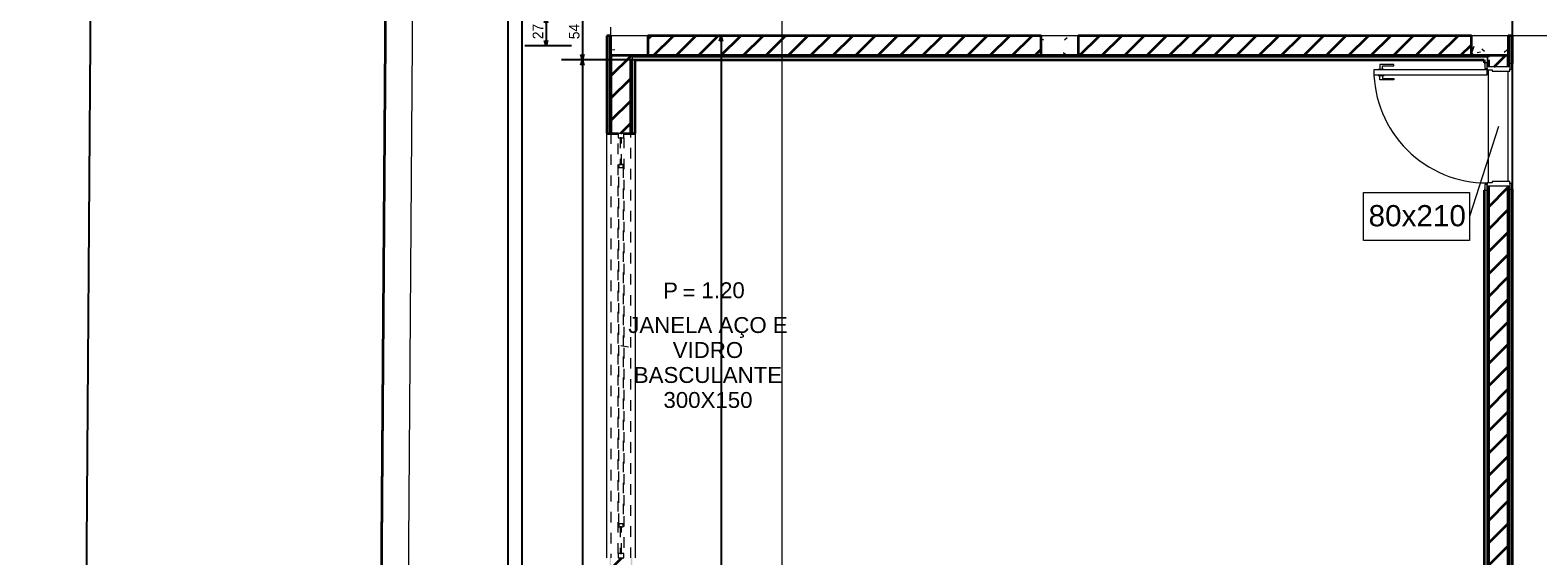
# Model space of a CAD drawing. Header units: millimetres. Extents: x -35 to 343, y 0 to 93.
# Tile 85 of 128: x 195.73 to 210.07, y 64.43 to 69.44. Entities that reach past the tile are written whole.
import ezdxf

# ---------------------------------------------------------------- set-up
doc = ezdxf.new("R2010")
doc.units = ezdxf.units.MM
doc.linetypes.add('Traço Curto', pattern=[0.00153, 0.001, -0.00053])
doc.layers.add('A-PAREDE', color=5, linetype='Continuous')
doc.layers.add('A-PISOS-NIVEL', color=1, linetype='Continuous')
for name, color, linetype, lineweight in [('ARQ - ALVENARIA - OSSO', 2, 'Continuous', 35), ('ARQ - DIVISORIA', 3, 'Continuous', 35), ('ARQ - JANELA', 2, 'Traço Curto', 5), ('ARQ - PAREDE VISTA', 4, 'Continuous', 9), ('ARQ - PAREDES_HACHURA', 9, 'Continuous', 35), ('ARQ - PAREDES_REVESTIMENTO', 3, 'Continuous', 35), ('ARQ - PILAR', 4, 'Continuous', 15), ('ARQ - PISO', 9, 'Continuous', 5), ('ARQ - PORTA', 3, 'Continuous', 9), ('ARQ - PORTA_FOLHA', 3, 'Continuous', 20), ('ARQ - PORTA_GIRO', 1, 'Continuous', 5), ('ARQ - SIMBOLO_CORTE', 2, 'Continuous', 5), ('ARQ -SIMBOLO_PORTA', 2, 'Continuous', 9), ('ARQ -TEXTO_JANELA', 2, 'Continuous', 9), ('MURO', 2, 'Continuous', 0)]:
    doc.layers.add(name, color=color, linetype=linetype, lineweight=lineweight)
doc.styles.add('Arial_2', font='arial.ttf', dxfattribs={"height": 0.15})
doc.styles.add('Arial_3', font='arial.ttf', dxfattribs={"height": 0.0015})
doc.styles.add('Arial_4', font='arial.ttf', dxfattribs={"height": 0.1125})
doc.styles.add('GULIM', font='Gulim.ttf')
doc.dimstyles.new('GULIM-100', dxfattribs={"dimtxt": 0.1, "dimasz": 0.05, "dimexe": 0.2, "dimexo": 0, "dimgap": 0.025, "dimtad": 1, "dimdec": 0, "dimlfac": 100, "dimzin": 12, "dimdsep": 46, "dimtxsty": 'GULIM', "dimblk": 'OPEN30', "dimcen": 0, "dimclrd": 152, "dimclre": 152, "dimclrt": 152, "dimaunit": 1, "dimadec": 0, "dimazin": 0, "dimtfac": 1.875, "dimtdec": 0, "dimtmove": 2, "dimatfit": 3, "dimldrblk": 'OPEN30', "dimfxl": 0, "dimtolj": 1, "dimtzin": 12, "dimlwd": -1, "dimarcsym": 0})
pattern_1 = [(50, (197.3076, 58.02), (0.735391, -0.063667), [0.07671, -0.84651]), (355, (197.3076, 58.02), (-0.141886, 0.771645), [0.061907, -0.67694]), (100.451, (197.3695, 58.0146), (0.59344, 0.7075), [0.065944, -0.71866]), (46.184, (197.3076, 58.2245), (1.094305, -0.169653), [0.11574, -1.269094]), (96.636, (197.3991, 58.2111), (0.958206, 0.998926), [0.098244, -1.07799]), (351.184, (197.3076, 58.2245), (0.95852, 0.99942), [0.09286, -1.01474]), (21, (197.4099, 58.1734), (0.612321, -0.41221), [0.07671, -0.84651]), (326, (197.4099, 58.1734), (0.250004, 0.743684), [0.061907, -0.67694]), (71.451, (197.461, 58.13975), (0.862037, 0.33109), [0.065944, -0.71866]), (37.5, (197.3076, 58.01997), (0.0123895, 0.3419915), [0.033645, -0.63522, 0.033645, -0.652716, -0.679632]), (37.5, (197.3076, 58.01997), (0.0123895, 0.3419915), [-1.355226, 0.033645, -0.645987]), (7.5, (197.3076, 58.01997), (0.269781, 0.404735), [0.033645, -0.357984, 0.033645, -0.61907, -0.258395]), (7.5, (197.3076, 58.01997), (0.269781, 0.404735), [-1.044345, 0.033645, -0.22475]), (327.5, (197.0788, 58.01997), (0.547047, -0.022983), [0.033645, -0.222058, 0.033645, -0.765763, -1.06184]), (327.5, (197.0788, 58.01997), (0.547047, -0.022983), [-1.056457, 0.033645, -1.028195]), (317.5, (196.97652, 58.01997), (0.597536, 0.102292), [0.033645, -0.300115, 0.033645, -0.497948, -0.753651]), (317.5, (196.97652, 58.01997), (0.597536, 0.102292), [-0.864007, 0.033645, -0.720006])]
pattern_2 = [(45, (197.30759, 58.01997), (-0.1065823, 0.1065823), [])]

# ---------------------------------------------------------------- blocks, each defined once
blk = doc.blocks.new('_Open30')
at = {"color": 0, "linetype": 'ByBlock', "lineweight": -2}
for p, q in [((-1, 0.27), (0, 0)), ((0, 0), (-1, -0.27)), ((0, 0), (-1, 0))]:
    blk.add_line(p, q, dxfattribs=at)
blk = doc.blocks.new('*D282')
at = {"color": 152, "lineweight": -2, "transparency": 16777216}
for p, q in [((199.223, 85.604), (196.223, 85.626)), ((198.731, 18.298), (195.731, 18.32))]:
    blk.add_line(p, q, dxfattribs=at)
at = {"color": 152, "transparency": 16777216}
blk.add_line((195.931, 18.368), (196.422, 85.574), dxfattribs=at)
at = {"layer": 'DEFPOINTS', "color": 0, "transparency": 16777216}
for p in [(196.423, 85.624), (199.223, 85.604), (198.731, 18.298)]:
    blk.add_point(p, dxfattribs=at)
at = {"color": 152, "transparency": 16777216, "xscale": 0.05, "yscale": 0.05, "zscale": 0.05}
for p, rotation in [((196.423, 85.624), 89.5813618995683), ((195.931, 18.318), 269.5813618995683)]:
    blk.add_blockref('_Open30', p, dxfattribs=dict(at, rotation=rotation))
at = {"color": 152, "transparency": 16777216, "insert": (196.1, 51.972), "char_height": 0.1, "attachment_point": 5, "rotation": 89.5814, "style": 'GULIM'}
blk.add_mtext('\\A1;6731', dxfattribs=at)
blk = doc.blocks.new('POR_PM_GIRO_1FL - 80 x 210 cm Externa-6277260-NÍVEL 1')
at = {"layer": 'ARQ - PORTA'}
for p, q in [((-0.405, 0.095), (-0.445, 0.095)), ((-0.445, 0.095), (-0.445, 0.08)), ((-0.445, 0.08), (-0.405, 0.08)), ((-0.42, 0.08), (-0.42, -0.08)), ((-0.405, 0.08), (-0.405, 0.095)), ((-0.39, 0.08), (-0.405, 0.08)), ((-0.39, -0.045), (-0.39, 0.08)), ((0.39, 0.08), (0.39, -0.045)), ((0.405, 0.08), (0.39, 0.08)), ((0.445, 0.095), (0.405, 0.095)), ((0.405, 0.095), (0.405, 0.08)), ((0.405, 0.08), (0.445, 0.08)), ((0.42, -0.08), (0.42, 0.08)), ((0.445, 0.08), (0.445, 0.095)), ((-0.41, -0.08), (-0.45, -0.08)), ((-0.45, -0.08), (-0.45, -0.095)), ((-0.45, -0.095), (-0.41, -0.095)), ((-0.41, -0.095), (-0.41, -0.08)), ((-0.41, -0.08), (-0.4, -0.08)), ((-0.4, -0.08), (-0.4, -0.045)), ((-0.4, -0.045), (-0.39, -0.045)), ((0.39, -0.045), (0.4, -0.045)), ((0.4, -0.045), (0.4, -0.08)), ((0.4, -0.08), (0.41, -0.08)), ((0.45, -0.08), (0.41, -0.08)), ((0.41, -0.08), (0.41, -0.095)), ((0.41, -0.095), (0.45, -0.095)), ((0.45, -0.095), (0.45, -0.08)), ((-0.427, -0.739), (-0.437, -0.739)), ((-0.437, -0.739), (-0.437, -0.838)), ((-0.427, -0.818), (-0.427, -0.739)), ((-0.338, -0.818), (-0.338, -0.739)), ((-0.338, -0.739), (-0.328, -0.739)), ((-0.328, -0.739), (-0.328, -0.838)), ((-0.437, -0.838), (-0.405, -0.838)), ((-0.405, -0.818), (-0.427, -0.818)), ((-0.405, -0.807), (-0.4, -0.807)), ((-0.405, -0.828), (-0.405, -0.807)), ((-0.405, -0.849), (-0.405, -0.828)), ((-0.4, -0.849), (-0.405, -0.849)), ((-0.36, -0.807), (-0.365, -0.807)), ((-0.365, -0.849), (-0.36, -0.849)), ((-0.36, -0.828), (-0.36, -0.807)), ((-0.36, -0.818), (-0.338, -0.818)), ((-0.36, -0.849), (-0.36, -0.828)), ((-0.328, -0.838), (-0.36, -0.838))]:
    blk.add_line(p, q, dxfattribs=at)
at = {"layer": 'ARQ - PORTA_FOLHA'}
for p, q in [((-0.365, -0.08), (-0.4, -0.08)), ((-0.4, -0.08), (-0.4, -0.88)), ((-0.365, -0.88), (-0.365, -0.08)), ((-0.4, -0.88), (-0.365, -0.88))]:
    blk.add_line(p, q, dxfattribs=at)
at = {"layer": 'ARQ - PORTA_GIRO'}
blk.add_arc((-0.4, -0.08), 0.8, 270.0322, 0.0322, dxfattribs=at)
blk = doc.blocks.new('JANELA BASCULANTE PRÁTICA DE REVIT - JANELA AÇO E VIDRO BASCULANTE 300X150-V6-NÍVEL 1')
at = {"layer": 'ARQ - JANELA'}
for p, q in [((-1.47, 0.02), (-1.5, 0.02)), ((-1.5, 0.02), (-1.5, -0.02)), ((1.5, 0.07), (-1.499, 0.07)), ((-1.47, -0.02), (-1.47, 0.02)), ((-1.47, 0.02), (1.47, 0.02)), ((-1.28, 0.005), (-1.47, 0.005)), ((-1.47, 0.005), (-1.47, -0.005)), ((-1.26, 0.015), (-1.28, 0.015)), ((-1.28, 0.015), (-1.28, -0.015)), ((-1.28, -0.005), (-1.28, 0.005)), ((-1.26, -0.015), (-1.26, 0.015)), ((-1.26, 0.015), (1.26, 0.015)), ((1.28, 0.015), (1.26, 0.015)), ((1.26, 0.015), (1.26, -0.015)), ((1.28, -0.015), (1.28, 0.015)), ((1.47, 0.005), (1.28, 0.005)), ((1.28, 0.005), (1.28, -0.005)), ((1.5, 0.02), (1.47, 0.02)), ((1.47, 0.02), (1.47, -0.02)), ((1.47, -0.005), (1.47, 0.005)), ((1.5, -0.02), (1.5, 0.02)), ((-1.5, -0.02), (-1.47, -0.02)), ((-1.5, -0.07), (1.5, -0.07)), ((-1.47, -0.005), (-1.28, -0.005)), ((1.47, -0.02), (-1.47, -0.02)), ((-1.28, -0.015), (-1.26, -0.015)), ((1.26, -0.015), (-1.26, -0.015)), ((1.26, -0.015), (1.28, -0.015)), ((1.28, -0.005), (1.47, -0.005)), ((1.47, -0.02), (1.5, -0.02))]:
    blk.add_line(p, q, dxfattribs=at)
blk = doc.blocks.new('Identificador de Porta - Legal-790717-NÍVEL 1')
at = {"layer": 'ARQ -SIMBOLO_PORTA'}
for p, q in [((-0.00575, -0.0037), (-0.00575, 0.00083)), ((-0.00575, 0.00083), (0.00425, 0.00083)), ((0.00425, 0.00083), (0.00425, -0.0037)), ((0.00425, -0.0037), (-0.00575, -0.0037))]:
    blk.add_line(p, q, dxfattribs=at)
blk = doc.blocks.new('Identificação de Janela - Modelo 1-6080617-NÍVEL 1')
at = {"layer": 'ARQ -TEXTO_JANELA', "char_height": 0.0015, "attachment_point": 1, "style": 'Arial_3'}
for s, insert, width in [('P', (-0.00449, 0.00572), 0.0016835), ('=', (-0.00267, 0.00556), 0.0015232)]:
    blk.add_mtext(s, dxfattribs=dict(at, insert=insert, width=width))
blk = doc.blocks.new('*D476')
at = {"layer": 'A-PAREDE', "color": 152, "lineweight": -2, "transparency": 16777216}
for p, q in [((200.878, 69.556), (200.436, 69.556)), ((200.878, 69.287), (200.436, 69.287))]:
    blk.add_line(p, q, dxfattribs=at)
at = {"layer": 'A-PAREDE', "color": 152, "transparency": 16777216}
blk.add_line((200.636, 69.506), (200.636, 69.337), dxfattribs=at)
at = {"layer": 'DEFPOINTS', "color": 0, "transparency": 16777216}
for p in [(200.878, 69.556), (200.636, 69.287), (200.878, 69.287)]:
    blk.add_point(p, dxfattribs=at)
at = {"layer": 'A-PAREDE', "color": 152, "transparency": 16777216, "xscale": 0.05, "yscale": 0.05, "zscale": 0.05}
for p, rotation in [((200.636, 69.556), 90), ((200.636, 69.287), 270)]:
    blk.add_blockref('_Open30', p, dxfattribs=dict(at, rotation=rotation))
at = {"layer": 'A-PAREDE', "color": 152, "transparency": 16777216, "insert": (200.559, 69.422), "char_height": 0.1, "width": 3.98587, "attachment_point": 5, "rotation": 90, "style": 'GULIM'}
blk.add_mtext('\\A1;27', dxfattribs=at)
blk = doc.blocks.new('*D488')
at = {"layer": 'A-PAREDE', "color": 152, "lineweight": -2, "transparency": 16777216}
for p, q in [((201.483, 69.691), (200.782, 69.691)), ((201.483, 69.153), (200.782, 69.153))]:
    blk.add_line(p, q, dxfattribs=at)
at = {"layer": 'A-PAREDE', "color": 152, "transparency": 16777216}
blk.add_line((200.982, 69.641), (200.982, 69.203), dxfattribs=at)
at = {"layer": 'DEFPOINTS', "color": 0, "transparency": 16777216}
for p in [(201.483, 69.691), (200.982, 69.153), (201.483, 69.153)]:
    blk.add_point(p, dxfattribs=at)
at = {"layer": 'A-PAREDE', "color": 152, "transparency": 16777216, "xscale": 0.05, "yscale": 0.05, "zscale": 0.05}
for p, rotation in [((200.982, 69.691), 90), ((200.982, 69.153), 270)]:
    blk.add_blockref('_Open30', p, dxfattribs=dict(at, rotation=rotation))
at = {"layer": 'A-PAREDE', "color": 152, "transparency": 16777216, "insert": (200.905, 69.422), "char_height": 0.1, "attachment_point": 5, "rotation": 90, "style": 'GULIM'}
blk.add_mtext('\\A1;54', dxfattribs=at)
blk = doc.blocks.new('*D489')
at = {"layer": 'A-PAREDE', "color": 152, "lineweight": -2, "transparency": 16777216}
for p, q in [((201.483, 69.153), (200.782, 69.153)), ((201.483, 57.848), (200.782, 57.848))]:
    blk.add_line(p, q, dxfattribs=at)
at = {"layer": 'A-PAREDE', "color": 152, "transparency": 16777216}
blk.add_line((200.982, 69.103), (200.982, 57.898), dxfattribs=at)
at = {"layer": 'DEFPOINTS', "color": 0, "transparency": 16777216}
for p in [(201.483, 69.153), (200.982, 57.848), (201.483, 57.848)]:
    blk.add_point(p, dxfattribs=at)
at = {"layer": 'A-PAREDE', "color": 152, "transparency": 16777216, "xscale": 0.05, "yscale": 0.05, "zscale": 0.05}
for p, rotation in [((200.982, 69.153), 90), ((200.982, 57.848), 270)]:
    blk.add_blockref('_Open30', p, dxfattribs=dict(at, rotation=rotation))
at = {"layer": 'A-PAREDE', "color": 152, "transparency": 16777216, "insert": (200.905, 63.5), "char_height": 0.1, "attachment_point": 5, "rotation": 90, "style": 'GULIM'}
blk.add_mtext('\\A1;1130', dxfattribs=at)
blk = doc.blocks.new('*D499')
at = {"layer": 'A-PAREDE', "color": 152, "lineweight": -2, "transparency": 16777216}
for p, q in [((201.214, 81.265), (200.075, 81.265)), ((201.214, 22.857), (200.075, 22.857))]:
    blk.add_line(p, q, dxfattribs=at)
at = {"layer": 'A-PAREDE', "color": 152, "transparency": 16777216}
blk.add_line((200.275, 22.907), (200.275, 81.215), dxfattribs=at)
at = {"layer": 'DEFPOINTS', "color": 0, "transparency": 16777216}
for p in [(200.275, 81.265), (201.214, 81.265), (201.214, 22.857)]:
    blk.add_point(p, dxfattribs=at)
at = {"layer": 'A-PAREDE', "color": 152, "transparency": 16777216, "xscale": 0.05, "yscale": 0.05, "zscale": 0.05}
for p, rotation in [((200.275, 81.265), 90), ((200.275, 22.857), 270)]:
    blk.add_blockref('_Open30', p, dxfattribs=dict(at, rotation=rotation))
at = {"layer": 'A-PAREDE', "color": 152, "transparency": 16777216, "insert": (200.199, 52.061), "char_height": 0.1, "attachment_point": 5, "rotation": 90, "style": 'GULIM'}
blk.add_mtext('\\A1;5841', dxfattribs=at)
blk = doc.blocks.new('*D513')
at = {"color": 152, "lineweight": -2, "transparency": 16777216}
for p, q in [((201.604, 69.381), (202.5, 69.381)), ((201.604, 22.857), (202.5, 22.857))]:
    blk.add_line(p, q, dxfattribs=at)
at = {"color": 152, "transparency": 16777216}
blk.add_line((202.3, 69.331), (202.3, 22.907), dxfattribs=at)
at = {"layer": 'DEFPOINTS', "color": 0, "transparency": 16777216}
for p in [(201.604, 69.381), (201.604, 22.857), (202.3, 22.857)]:
    blk.add_point(p, dxfattribs=at)
at = {"color": 152, "transparency": 16777216, "xscale": 0.05, "yscale": 0.05, "zscale": 0.05}
for p, rotation in [((202.3, 69.381), 90), ((202.3, 22.857), 270)]:
    blk.add_blockref('_Open30', p, dxfattribs=dict(at, rotation=rotation))
at = {"color": 152, "transparency": 16777216, "insert": (202.224, 46.119), "char_height": 0.1, "attachment_point": 5, "rotation": 90, "style": 'GULIM'}
blk.add_mtext('\\A1;4652', dxfattribs=at)

msp = doc.modelspace()

# ---------------------------------------------------------------- hatches: boundary and pattern name
at = {"layer": 'ARQ - PAREDES_HACHURA'}
h = msp.add_hatch(color=256, dxfattribs=at)
h.paths.add_polyline_path([(201.25397, 22.89724), (201.25397, 23.82585), (201.24052, 23.82585), (201.24052, 22.89724)], flags=0)
h.paths.add_polyline_path([(201.25397, 27.86324), (201.25397, 29.69353), (201.24052, 29.69353), (201.24052, 27.86324)], flags=0)
h.paths.add_polyline_path([(201.25397, 33.7314), (201.25386, 35.4002), (201.24052, 35.39977), (201.24052, 33.7314)], flags=0)
h.paths.add_polyline_path([(201.24052, 39.43761), (201.25397, 39.43761), (201.25397, 41.26667), (201.24052, 41.26667), (201.24052, 40.17738)], flags=0)
h.paths.add_polyline_path([(201.25397, 45.30409), (201.25397, 46.2335), (201.25397, 58.5476), (201.24052, 58.5476), (201.24052, 45.30409)], flags=0)
h.paths.add_polyline_path([(201.25397, 62.58635), (201.25397, 64.41664), (201.24052, 64.41664), (201.24052, 62.58635)], flags=0)
h.paths.add_polyline_path([(201.24052, 68.45275), (201.25397, 68.45275), (201.25397, 69.38136), (201.24052, 69.38136), (201.24052, 69.15257)], flags=0)
h = msp.add_hatch(dxfattribs=at)
h.set_pattern_fill('FP_6', color=256, scale=1.345805, style=0, pattern_type=2)
h.set_pattern_definition(pattern_2)
h.paths.add_polyline_path([(201.60388, 69.19294), (205.34522, 69.19294), (205.34522, 69.38136), (201.60388, 69.38136)], flags=0)
h = msp.add_hatch(dxfattribs=at)
h.set_pattern_fill('FP_6', color=256, scale=1.345805, style=0, pattern_type=2)
h.set_pattern_definition(pattern_2)
h.paths.add_polyline_path([(209.43647, 69.19294), (209.43647, 69.38136), (205.69513, 69.38136), (205.69513, 69.19294), (209.2847, 69.19294)], flags=0)
for points in [[(209.79984, 69.11892), (209.79984, 69.38136), (209.78638, 69.38136), (209.78638, 69.11892)], [(209.59797, 69.17948), (209.59797, 69.19294), (201.44239, 69.19294), (201.44239, 69.17948), (209.58451, 69.17948)], [(209.59797, 69.12565), (209.59797, 69.17948), (209.58451, 69.17852), (209.58451, 69.12565)], [(209.59797, 57.82089), (209.59797, 67.91443), (209.58451, 67.91443), (209.58451, 57.82089)], [(209.78638, 55.64741), (209.79984, 55.64741), (209.79984, 67.92116), (209.78638, 67.92116), (209.78638, 57.61902)]]:
    msp.add_hatch(color=256, dxfattribs=at).paths.add_polyline_path(points, flags=0)
h = msp.add_hatch(dxfattribs=at)
h.set_pattern_fill('FP_6', color=256, scale=1.345805, style=0, pattern_type=2)
h.set_pattern_definition(pattern_2)
h.paths.add_polyline_path([(201.32126, 63.67514), (201.44239, 63.67514), (201.44239, 64.41533), (201.25397, 64.41533), (201.25397, 63.67514)], flags=0)
h.paths.add_polyline_path([(201.25397, 68.45275), (201.44239, 68.45275), (201.44239, 69.19294), (201.25397, 69.19294)], flags=0)
h = msp.add_hatch(color=256, dxfattribs=at)
h.paths.add_polyline_path([(201.45584, 57.82089), (201.45584, 58.54762), (201.44239, 58.54762), (201.44239, 57.82089), (201.44963, 57.82089)], flags=0)
h.paths.add_polyline_path([(201.45584, 62.58406), (201.45584, 64.41541), (201.44239, 64.41533), (201.44239, 62.58406)], flags=0)
h.paths.add_polyline_path([(201.44239, 68.45275), (201.45584, 68.45275), (201.45584, 69.17948), (201.44239, 69.17946), (201.44239, 69.15257)], flags=0)
h = msp.add_hatch(dxfattribs=at)
h.set_pattern_fill('FP_6', color=256, scale=1.345805, style=0, pattern_type=2)
h.set_pattern_definition(pattern_2)
h.paths.add_polyline_path([(209.78638, 63.67514), (209.78638, 67.9548), (209.59797, 67.9548), (209.59797, 63.67514)], flags=0)
h.paths.add_polyline_path([(209.59797, 69.08528), (209.78638, 69.08528), (209.78638, 69.19294), (209.59797, 69.19294), (209.59797, 69.15257)], flags=0)
at = {"layer": 'ARQ - PILAR'}
h = msp.add_hatch(dxfattribs=at)
h.set_pattern_fill('FP_1', color=256, scale=1.345805, style=0, pattern_type=2)
h.set_pattern_definition(pattern_1)
h.paths.add_polyline_path([(201.44239, 69.19294), (201.60388, 69.19294), (201.60388, 69.38136), (201.25397, 69.38136), (201.25397, 69.19294)], flags=0)
h = msp.add_hatch(dxfattribs=at)
h.set_pattern_fill('FP_1', color=256, scale=1.345805, style=0, pattern_type=2)
h.set_pattern_definition(pattern_1)
h.paths.add_polyline_path([(205.69513, 69.19294), (205.69513, 69.38136), (205.34522, 69.38136), (205.34522, 69.19294)], flags=0)
h = msp.add_hatch(dxfattribs=at)
h.set_pattern_fill('FP_1', color=256, scale=1.345805, style=0, pattern_type=2)
h.set_pattern_definition(pattern_1)
h.paths.add_polyline_path([(209.59797, 69.19294), (209.78638, 69.19294), (209.78638, 69.38136), (209.43647, 69.38136), (209.43647, 69.19294)], flags=0)

# ---------------------------------------------------------------- linework, layer by layer
at = {"linetype": 'Continuous'}
msp.add_line((199.22263, 85.60397), (198.73084, 18.298), dxfattribs=at)
at = {"color": 2}
msp.add_lwpolyline([(232.9746, 72.65166), (232.9746, 69.42173), (213.05669, 69.42173), (213.01631, 22.85687), (209.82675, 22.85687), (209.82675, 72.65166), (232.9746, 72.65166)], dxfattribs=at)
at = {"layer": 'A-PISOS-NIVEL', "color": 252}
msp.add_line((200.40591, 82.61097), (200.40591, 22.04938), dxfattribs=at)
at = {"layer": 'ARQ - ALVENARIA - OSSO', "color": 4}
msp.add_line((199.22691, 85.60393), (198.73525, 18.31539), dxfattribs=at)
at = {"layer": 'ARQ - ALVENARIA - OSSO'}
for p, q in [((205.34522, 69.38136), (201.60388, 69.38136)), ((201.60388, 69.38136), (201.60388, 69.19294)), ((205.34522, 69.19294), (205.34522, 69.38136)), ((209.43647, 69.38136), (205.69513, 69.38136)), ((205.69513, 69.38136), (205.69513, 69.19294)), ((209.43647, 69.19294), (209.43647, 69.38136)), ((201.44239, 69.19294), (201.25397, 69.19294)), ((201.25397, 69.19294), (201.25397, 68.45275)), ((201.44239, 69.19294), (201.44239, 69.17948)), ((201.44239, 68.45275), (201.44239, 69.15257)), ((201.60388, 69.19294), (205.34522, 69.19294)), ((205.69513, 69.19294), (209.43647, 69.19294)), ((209.78638, 69.19294), (209.59797, 69.19294)), ((209.59797, 69.17948), (209.59797, 69.19294)), ((209.59797, 69.15257), (209.59797, 69.08528)), ((209.78638, 69.08528), (209.78638, 69.19294)), ((201.25397, 68.45275), (201.32126, 68.45275)), ((201.3751, 68.45275), (201.44239, 68.45275)), ((209.59797, 67.9548), (209.59797, 63.67514)), ((209.78638, 63.67514), (209.78638, 67.9548))]:
    msp.add_line(p, q, dxfattribs=at)
at = {"layer": 'ARQ - DIVISORIA'}
for p, q in [((201.25397, 69.38136), (201.24052, 69.38136)), ((201.25397, 69.19294), (201.25397, 69.38136)), ((209.79984, 69.38136), (209.78638, 69.38136)), ((209.78638, 69.38136), (209.78638, 69.19294)), ((209.59797, 69.19294), (201.44239, 69.19294)), ((209.58451, 69.12565), (209.59797, 69.12565)), ((209.78638, 69.11892), (209.79984, 69.11892)), ((201.24052, 68.45275), (201.25397, 68.45275)), ((201.44239, 68.45275), (201.45584, 68.45275)), ((209.59797, 67.91443), (209.58451, 67.91443)), ((209.79984, 67.92116), (209.78638, 67.92116))]:
    msp.add_line(p, q, dxfattribs=at)
at = {"layer": 'ARQ - PAREDE VISTA'}
for p, q in [((201.24052, 68.45275), (201.24052, 69.38136)), ((209.79984, 69.38136), (209.79984, 69.11892)), ((209.58451, 69.17948), (201.45584, 69.17948)), ((201.45584, 69.17948), (201.45584, 68.45275)), ((209.58451, 69.17948), (209.58451, 69.12565)), ((201.2136, 64.41664), (201.2136, 68.45275)), ((201.48276, 68.45275), (201.48276, 64.41541)), ((209.58451, 57.82089), (209.58451, 67.91443)), ((209.79984, 67.92116), (209.79984, 55.64741))]:
    msp.add_line(p, q, dxfattribs=at)
at = {"layer": 'ARQ - PAREDES_REVESTIMENTO'}
for p, q in [((201.2136, 69.38136), (201.2136, 68.45275)), ((201.24052, 69.38136), (201.2136, 69.38136)), ((209.82675, 69.38136), (209.79984, 69.38136)), ((209.82675, 69.11892), (209.82675, 69.38136)), ((201.48276, 69.15257), (209.55759, 69.15257)), ((201.48276, 68.45275), (201.48276, 69.15257)), ((209.55759, 69.15257), (209.55759, 69.12565)), ((209.55759, 69.12565), (209.56432, 69.12565)), ((209.82002, 69.11892), (209.82675, 69.11892)), ((201.2136, 68.45275), (201.24052, 68.45275)), ((201.45584, 68.45275), (201.48276, 68.45275)), ((209.55759, 67.91443), (209.55759, 57.8478)), ((209.56432, 67.91443), (209.55759, 67.91443)), ((209.82675, 67.92116), (209.82002, 67.92116)), ((209.82675, 55.64741), (209.82675, 67.92116))]:
    msp.add_line(p, q, dxfattribs=at)
at = {"layer": 'ARQ - PILAR'}
for p, q in [((201.60388, 69.38136), (201.25397, 69.38136)), ((201.25397, 69.38136), (201.25397, 69.19294)), ((201.60388, 69.19294), (201.60388, 69.38136)), ((205.69513, 69.38136), (205.34522, 69.38136)), ((205.34522, 69.38136), (205.34522, 69.19294)), ((205.69513, 69.19294), (205.69513, 69.38136)), ((209.78638, 69.38136), (209.43647, 69.38136)), ((209.43647, 69.38136), (209.43647, 69.19294)), ((209.78638, 69.19294), (209.78638, 69.38136)), ((201.25397, 69.19294), (201.60388, 69.19294)), ((205.34522, 69.19294), (205.69513, 69.19294)), ((209.43647, 69.19294), (209.78638, 69.19294))]:
    msp.add_line(p, q, dxfattribs=at)
at = {"layer": 'ARQ - PISO'}
for p, q in [((201.25397, 69.38136), (201.25397, 69.4621)), ((212.78753, 69.38136), (209.82675, 69.38136)), ((209.59797, 67.98172), (209.59797, 69.05836)), ((209.78638, 67.99518), (209.78638, 69.0449))]:
    msp.add_line(p, q, dxfattribs=at)
at = {"layer": 'ARQ - SIMBOLO_CORTE'}
msp.add_line((202.87816, 85.89904), (202.87816, 17.54797), dxfattribs=at)
at = {"layer": 'ARQ -SIMBOLO_PORTA'}
msp.add_line((209.69217, 68.52004), (209.4189, 67.66248), dxfattribs=at)
at = {"layer": 'ARQ -TEXTO_JANELA'}
msp.add_line((201.34818, 66.43404), (201.42163, 66.42281), dxfattribs=at)
at = {"layer": 'MURO', "color": 4, "linetype": 'ByBlock'}
msp.add_line((199.4826, 85.60169), (198.99278, 18.56495), dxfattribs=at)

# ---------------------------------------------------------------- block references
at = {"layer": 'ARQ - JANELA', "xscale": 1.345805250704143, "yscale": 1.345805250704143, "zscale": 1.345805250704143, "rotation": 89.99999999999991}
msp.add_blockref('JANELA BASCULANTE PRÁTICA DE REVIT - JANELA AÇO E VIDRO BASCULANTE 300X150-V6-NÍVEL 1', (201.34818, 66.43404), dxfattribs=at)
at = {"layer": 'ARQ - PORTA', "xscale": 1.345805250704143, "yscale": 1.345805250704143, "zscale": 1.345805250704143, "rotation": 269.9999999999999}
msp.add_blockref('POR_PM_GIRO_1FL - 80 x 210 cm Externa-6277260-NÍVEL 1', (209.69217, 68.52004), dxfattribs=at)
at = {"layer": 'ARQ -SIMBOLO_PORTA', "xscale": 100.9353938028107, "yscale": 100.9353938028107, "zscale": 100.9353938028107}
msp.add_blockref('Identificador de Porta - Legal-790717-NÍVEL 1', (208.98959, 67.8073), dxfattribs=at)
at = {"layer": 'ARQ -TEXTO_JANELA', "xscale": 100.9353938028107, "yscale": 100.9353938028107, "zscale": 100.9353938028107}
msp.add_blockref('Identificação de Janela - Modelo 1-6080617-NÍVEL 1', (202.20277, 66.4565), dxfattribs=at)

# ---------------------------------------------------------------- texts
at = {"layer": 'ARQ -SIMBOLO_PORTA', "insert": (208.92045, 67.77116), "char_height": 0.201871, "width": 1.1071979, "attachment_point": 2, "line_spacing_factor": 0.941778, "style": 'Arial_2'}
msp.add_mtext('80x210', dxfattribs=at)
at = {"layer": 'ARQ -TEXTO_JANELA', "line_spacing_factor": 0.941778, "style": 'Arial_4'}
for s, insert, char_height, width, attachment_point in [('1.20', (202.52565, 67.03659), 0.151403, 0.4930573, 3), ('JANELA AÇO E\\PVIDRO\\PBASCULANTE\\P300X150', (202.1762, 66.70596), 0.1514031, 1.8109661, 2)]:
    msp.add_mtext(s, dxfattribs=dict(at, insert=insert, char_height=char_height, width=width, attachment_point=attachment_point))

# ---------------------------------------------------------------- dimensions: what is measured, and where the dimension line sits
dim = msp.add_aligned_dim(p1=(198.73084, 18.298), p2=(199.22263, 85.60397), distance=2.80016, dimstyle='GULIM-100')
dim.commit()
dim.dimension.update_dxf_attribs({"geometry": '*D282', "text_midpoint": (196.10026, 51.972)})
dim = msp.add_linear_dim(base=(202.30017, 22.85687), p1=(201.60388, 69.38136), p2=(201.60388, 22.85687), angle=90, dimstyle='GULIM-100')
dim.commit()
dim.dimension.update_dxf_attribs({"geometry": '*D513', "text_midpoint": (202.22384, 46.11911)})
at = {"layer": 'A-PAREDE', "color": 252}
for base, p1, p2, picture, middle in [((200.27514, 81.26482), (201.2136, 22.85687), (201.2136, 81.26482), '*D499', (200.19874, 52.06084)), ((200.63577, 69.28715), (200.87801, 69.55631), (200.87801, 69.28715), '*D476', (200.55944, 69.42173)), ((200.98169, 69.15257), (201.48276, 69.69089), (201.48276, 69.15257), '*D488', (200.90536, 69.42173)), ((200.98169, 57.8478), (201.48276, 69.15257), (201.48276, 57.8478), '*D489', (200.90529, 63.50019))]:
    dim = msp.add_linear_dim(base=base, p1=p1, p2=p2, angle=90, dimstyle='GULIM-100', dxfattribs=at)
    dim.commit()
    dim.dimension.update_dxf_attribs({"geometry": picture, "text_midpoint": middle})

doc.saveas('drawing.dxf')
